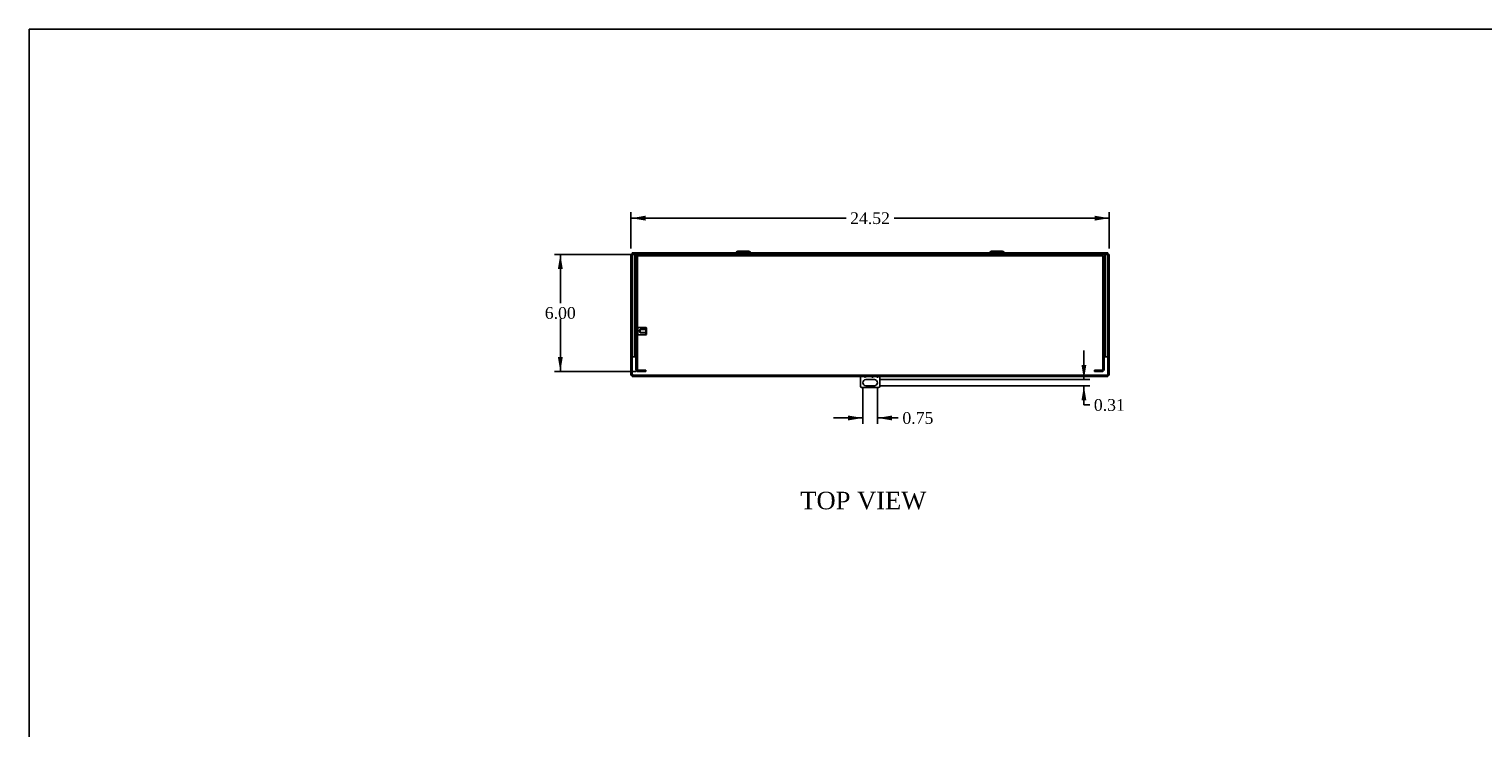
# Model space of a CAD drawing. Header units: inches. Extents: x 1 to 150, y -1 to 99.
# Tile 3 of 6: x 1 to 75, y 64 to 99. Entities that reach past the tile are written whole.
import ezdxf
from ezdxf.enums import TextEntityAlignment as Align
from ezdxf.lldxf.tags import DXFTag

# ---------------------------------------------------------------- set-up
doc = ezdxf.new("R2010")
doc.units = ezdxf.units.IN
doc.header["$MEASUREMENT"] = 0
for name, color, linetype in [('COM55240', 7, 'Continuous'), ('COM55636-28', 7, 'Continuous'), ('COM55639-28', 7, 'Continuous'), ('Default', 7, 'Continuous'), ('STD26152', 7, 'Continuous')]:
    doc.layers.add(name, color=color, linetype=linetype)
doc.styles.add('SEACAD_Times_New_Roman', font='times.ttf')
tags = doc.linetypes.add('HIDDEN2', pattern=[0.1875, 0.125, -0.0625]).pattern_tags.tags
tags[6:7] = [DXFTag(74, 4), DXFTag(75, 0), DXFTag(340, '0'), DXFTag(46, 0.0), DXFTag(50, 0.0), DXFTag(44, 0.0), DXFTag(45, 0.0)]
tags[4:5] = [DXFTag(74, 4), DXFTag(75, 0), DXFTag(340, '0'), DXFTag(46, 0.0), DXFTag(50, 0.0), DXFTag(44, 0.0), DXFTag(45, 0.0)]
doc.dimstyles.new('HAMMOND_(STH_-_120x80)', dxfattribs={"dimtxt": 0.6, "dimasz": 0.75, "dimexe": 0.3, "dimexo": 0.3, "dimgap": 0.15, "dimtad": 0, "dimtih": 1, "dimtoh": 1, "dimzin": 0, "dimdsep": 46, "dimtxsty": 'SEACAD_Times_New_Roman', "dimblk1": '_SE_FILLED', "dimblk2": '_SE_FILLED', "dimsah": 1, "dimcen": 0.3, "dimadec": 0, "dimazin": 0, "dimtfac": 0.8, "dimtofl": 0, "dimtmove": 0, "dimatfit": 3, "dimfxl": 1, "dimtolj": 1, "dimtzin": 0, "dimarcsym": 0})

# ---------------------------------------------------------------- blocks, each defined once
blk = doc.blocks.new('SE5')
at = {"layer": 'COM55240', "color": 7, "linetype": 'Continuous'}
for p, q in [((43.246, 81.196), (43.246, 81.704)), ((43.527, 81.54), (43.965, 81.54)), ((43.965, 81.227), (43.527, 81.227)), ((43.871, 81.634), (43.871, 81.704)), ((43.871, 81.646), (43.871, 81.704)), ((43.871, 81.646), (43.871, 81.634)), ((43.871, 81.634), (43.871, 81.634)), ((44.121, 81.704), (44.121, 81.634)), ((44.121, 81.704), (44.121, 81.646)), ((44.121, 81.634), (44.121, 81.646)), ((44.121, 81.634), (44.121, 81.634)), ((44.246, 81.704), (44.246, 81.196)), ((44.184, 81.134), (43.309, 81.134))]:
    blk.add_line(p, q, dxfattribs=at)
for centre, radius, start, end in [((43.527, 81.384), 0.156, 90, 270), ((43.496, 81.734), 0.0625, 207.90455, 332.09545), ((43.965, 81.384), 0.156, 270, 90), ((43.36, 81.248), 0.125, 204.29519, 245.70481), ((44.132, 81.248), 0.125, 294.29519, 335.70481)]:
    blk.add_arc(centre, radius, start, end, dxfattribs=at)
at = {"layer": 'COM55636-28', "color": 7, "linetype": 'HIDDEN2'}
for p, q in [((55.638, 87.954), (31.854, 87.954)), ((36.844, 88.026), (36.781, 87.963)), ((36.95, 88.03), (36.832, 87.912)), ((36.971, 88.039), (37.521, 88.039)), ((37.121, 88.111), (37.121, 88.039)), ((37.371, 88.039), (37.371, 88.111)), ((37.66, 87.912), (37.543, 88.03)), ((37.711, 87.963), (37.648, 88.026)), ((49.844, 88.026), (49.781, 87.963)), ((49.95, 88.03), (49.832, 87.912)), ((49.971, 88.039), (50.521, 88.039)), ((50.121, 88.111), (50.121, 88.039)), ((50.371, 88.039), (50.371, 88.111)), ((50.66, 87.912), (50.543, 88.03)), ((50.711, 87.963), (50.648, 88.026)), ((31.746, 82.062), (31.746, 87.846)), ((31.818, 82.062), (31.818, 87.846)), ((55.638, 87.882), (31.854, 87.882)), ((55.674, 87.846), (55.674, 82.062)), ((55.746, 87.846), (55.746, 82.062)), ((32.246, 82.026), (31.854, 82.026)), ((31.965, 82.026), (31.965, 81.954)), ((32.135, 81.954), (32.135, 82.026)), ((32.246, 81.954), (32.246, 82.026)), ((55.638, 82.026), (55.246, 82.026)), ((55.246, 81.954), (55.246, 82.026)), ((55.357, 82.026), (55.357, 81.954)), ((55.527, 81.954), (55.527, 82.026)), ((32.246, 81.954), (31.854, 81.954)), ((55.638, 81.954), (55.246, 81.954))]:
    blk.add_line(p, q, dxfattribs=at)
at = {"layer": 'COM55636-28', "color": 7, "linetype": 'Continuous'}
for p, q in [((36.899, 88.081), (36.844, 88.026)), ((37.521, 88.111), (36.971, 88.111)), ((37.648, 88.026), (37.594, 88.081)), ((49.899, 88.081), (49.844, 88.026)), ((50.521, 88.111), (49.971, 88.111)), ((50.648, 88.026), (50.594, 88.081))]:
    blk.add_line(p, q, dxfattribs=at)
at = {"layer": 'COM55636-28', "color": 7, "linetype": 'HIDDEN2'}
for centre, radius, start, end in [((31.854, 87.846), 0.108, 90, 180), ((36.76, 87.984), 0.03, 270, 315), ((36.971, 88.009), 0.03, 90, 135), ((37.521, 88.009), 0.03, 45, 90), ((37.732, 87.984), 0.03, 225, 270), ((49.76, 87.984), 0.03, 270, 315), ((49.971, 88.009), 0.03, 90, 135), ((50.521, 88.009), 0.03, 45, 90), ((50.732, 87.984), 0.03, 225, 270), ((55.638, 87.846), 0.108, 0, 90), ((31.854, 87.846), 0.036, 90, 180), ((36.76, 87.984), 0.102, 270, 315), ((37.732, 87.984), 0.102, 225, 270), ((49.76, 87.984), 0.102, 270, 315), ((50.732, 87.984), 0.102, 225, 270), ((55.638, 87.846), 0.036, 0, 90), ((31.854, 82.062), 0.108, 180, 270), ((31.854, 82.062), 0.036, 180, 270), ((55.638, 82.062), 0.036, 270, 0), ((55.638, 82.062), 0.108, 270, 0)]:
    blk.add_arc(centre, radius, start, end, dxfattribs=at)
at = {"layer": 'COM55636-28', "color": 7, "linetype": 'Continuous'}
for centre, start, end in [((36.971, 88.009), 90, 135), ((37.521, 88.009), 45, 90), ((49.971, 88.009), 90, 135), ((50.521, 88.009), 45, 90)]:
    blk.add_arc(centre, 0.102, start, end, dxfattribs=at)
at = {"layer": 'COM55639-28', "color": 7, "linetype": 'Continuous'}
for p, q in [((31.487, 87.954), (31.559, 87.954)), ((31.487, 81.776), (31.487, 87.954)), ((31.559, 88.026), (31.559, 87.954)), ((31.559, 88.026), (55.934, 88.026)), ((31.559, 87.954), (31.595, 87.918)), ((31.559, 87.954), (31.595, 87.918)), ((31.559, 87.954), (31.559, 87.954)), ((55.934, 87.954), (55.898, 87.918)), ((55.934, 87.954), (55.898, 87.918)), ((55.934, 87.954), (55.933, 87.954)), ((55.934, 88.026), (55.934, 87.954)), ((56.006, 87.954), (55.934, 87.954)), ((56.006, 87.954), (56.006, 81.776)), ((31.487, 81.776), (31.559, 81.776)), ((31.559, 81.776), (31.595, 81.812)), ((31.559, 81.776), (31.595, 81.812)), ((31.559, 81.704), (31.559, 81.776)), ((55.934, 81.704), (31.559, 81.704)), ((55.934, 81.776), (55.898, 81.812)), ((55.934, 81.776), (55.898, 81.812)), ((56.006, 81.776), (55.934, 81.776)), ((55.934, 81.704), (55.934, 81.776))]:
    blk.add_line(p, q, dxfattribs=at)
at = {"layer": 'COM55639-28', "color": 7, "linetype": 'HIDDEN2'}
for p, q in [((31.559, 87.954), (31.854, 87.954)), ((31.559, 81.776), (31.559, 87.954)), ((31.569, 87.954), (31.559, 87.954)), ((31.714, 87.954), (31.569, 87.954)), ((31.674, 87.954), (31.674, 82.704)), ((31.746, 87.954), (31.714, 87.954)), ((31.746, 87.954), (31.746, 87.846)), ((55.638, 87.954), (55.934, 87.954)), ((55.778, 87.954), (55.746, 87.954)), ((55.746, 87.954), (55.746, 87.846)), ((55.923, 87.954), (55.778, 87.954)), ((55.818, 87.954), (55.818, 82.704)), ((55.933, 87.954), (55.923, 87.954)), ((55.934, 87.954), (55.934, 81.776)), ((31.559, 82.704), (31.487, 82.704)), ((31.569, 82.704), (31.559, 82.704)), ((31.714, 82.704), (31.569, 82.704)), ((31.746, 82.704), (31.714, 82.704)), ((55.778, 82.704), (55.746, 82.704)), ((55.923, 82.704), (55.778, 82.704)), ((55.934, 82.704), (55.923, 82.704)), ((55.934, 82.704), (56.006, 82.704)), ((55.934, 81.776), (31.559, 81.776))]:
    blk.add_line(p, q, dxfattribs=at)
at = {"layer": 'STD26152', "color": 7, "linetype": 'HIDDEN2'}
for p, q in [((31.838, 84.214), (31.818, 84.194)), ((31.838, 84.214), (31.838, 83.839)), ((32.258, 84.214), (31.838, 84.214)), ((32.258, 83.839), (32.258, 84.214)), ((32.278, 84.194), (32.258, 84.214)), ((31.818, 83.859), (31.838, 83.839)), ((31.838, 83.839), (32.258, 83.839)), ((31.958, 84.104), (31.911, 84.026)), ((31.911, 84.026), (31.958, 83.948)), ((32.278, 84.121), (31.958, 84.121)), ((31.958, 84.121), (31.958, 84.104)), ((31.958, 83.948), (31.958, 84.104)), ((32.278, 84.104), (31.958, 84.104)), ((31.958, 83.948), (32.278, 83.948)), ((31.958, 83.931), (31.958, 83.948)), ((32.278, 83.931), (31.958, 83.931)), ((32.258, 83.839), (32.278, 83.859)), ((32.278, 84.194), (32.278, 83.859))]:
    blk.add_line(p, q, dxfattribs=at)
blk = doc.blocks.new('DMBLK72')
at = {"layer": 'Default', "linetype": 'Continuous', "transparency": 16777216}
for points in [[(27.745, 87.204), (27.995, 87.204), (27.87, 87.954)], [(27.745, 82.704), (27.87, 81.954), (27.995, 82.704)]]:
    blk.add_hatch(color=7, dxfattribs=at).paths.add_polyline_path(points)
at = {"layer": 'Default', "color": 7, "linetype": 'Continuous', "transparency": 16777216}
for p, q in [((31.554, 87.954), (27.57, 87.954)), ((27.87, 87.954), (27.87, 85.464)), ((27.87, 84.654), (27.87, 81.954)), ((31.75, 81.954), (27.57, 81.954))]:
    blk.add_line(p, q, dxfattribs=at)
at = {"layer": 'Default', "color": 7, "linetype": 'Continuous', "transparency": 16777216, "style": 'SEACAD_Times_New_Roman'}
blk.add_text('6.00', height=0.6, dxfattribs=at).set_placement((27.074, 85.254), align=Align.TOP_LEFT)
blk = doc.blocks.new('_SE_FILLED')
at = {"color": 0}
blk.add_line((0, 0), (-1, 0), dxfattribs=at)
blk.add_solid([(0, 0), (-1, -0.1665), (-1, 0.1665), (0, 0)], dxfattribs=at)
blk = doc.blocks.new('DMBLK79')
at = {"layer": 'Default', "linetype": 'Continuous', "transparency": 16777216}
for points in [[(32.237, 89.935), (31.487, 89.81), (32.237, 89.685)], [(55.256, 89.935), (55.256, 89.685), (56.006, 89.81)]]:
    blk.add_hatch(color=7, dxfattribs=at).paths.add_polyline_path(points)
at = {"layer": 'Default', "color": 7, "linetype": 'Continuous', "transparency": 16777216}
for p, q in [((31.487, 88.254), (31.487, 90.11)), ((31.487, 89.81), (42.512, 89.81)), ((44.98, 89.81), (56.006, 89.81)), ((56.006, 88.254), (56.006, 90.11))]:
    blk.add_line(p, q, dxfattribs=at)
at = {"layer": 'Default', "color": 7, "linetype": 'Continuous', "transparency": 16777216, "style": 'SEACAD_Times_New_Roman'}
blk.add_text('24.52', height=0.6, dxfattribs=at).set_placement((42.722, 90.11), align=Align.TOP_LEFT)
blk = doc.blocks.new('DMBLK81')
at = {"layer": 'Default', "linetype": 'Continuous', "transparency": 16777216}
for points in [[(42.621, 79.451), (43.371, 79.576), (42.621, 79.701)], [(44.871, 79.451), (44.871, 79.701), (44.121, 79.576)]]:
    blk.add_hatch(color=7, dxfattribs=at).paths.add_polyline_path(points)
at = {"layer": 'Default', "color": 7, "linetype": 'Continuous', "transparency": 16777216}
for p, q in [((43.371, 81.084), (43.371, 79.276)), ((44.121, 81.084), (44.121, 79.276)), ((43.371, 79.576), (41.871, 79.576)), ((44.892, 79.576), (44.121, 79.576)), ((44.892, 79.576), (45.192, 79.576))]:
    blk.add_line(p, q, dxfattribs=at)
at = {"layer": 'Default', "color": 7, "linetype": 'Continuous', "transparency": 16777216, "style": 'SEACAD_Times_New_Roman'}
blk.add_text('0.75', height=0.6, dxfattribs=at).set_placement((45.402, 79.876), align=Align.TOP_LEFT)
blk = doc.blocks.new('DMBLK82')
at = {"layer": 'Default', "linetype": 'Continuous', "transparency": 16777216}
for points in [[(54.829, 82.29), (54.579, 82.29), (54.704, 81.54)], [(54.829, 80.477), (54.704, 81.227), (54.579, 80.477)]]:
    blk.add_hatch(color=7, dxfattribs=at).paths.add_polyline_path(points)
at = {"layer": 'Default', "color": 7, "linetype": 'Continuous', "transparency": 16777216}
for p, q in [((54.704, 81.54), (54.704, 83.04)), ((44.265, 81.54), (55.004, 81.54)), ((44.265, 81.227), (55.004, 81.227)), ((54.704, 80.242), (54.704, 81.227)), ((54.704, 80.242), (55.004, 80.242))]:
    blk.add_line(p, q, dxfattribs=at)
at = {"layer": 'Default', "color": 7, "linetype": 'Continuous', "transparency": 16777216, "style": 'SEACAD_Times_New_Roman'}
blk.add_text('0.31', height=0.6, dxfattribs=at).set_placement((55.214, 80.542), align=Align.TOP_LEFT)
blk = doc.blocks.new('BORDER')
at = {"layer": 'Default', "color": 7, "linetype": 'Continuous'}
for p, q in [((0, 27.86), (-41.86, 27.86)), ((-41.86, 27.86), (-41.86, 0))]:
    blk.add_line(p, q, dxfattribs=at)

msp = doc.modelspace()

# ---------------------------------------------------------------- block references
at = {"layer": 'Default', "color": 7, "xscale": 3.56, "yscale": 3.56, "zscale": 3.56}
msp.add_blockref('BORDER', (149.664, 0.311), dxfattribs=at)
at = {"layer": 'Default'}
msp.add_blockref('SE5', (0, 0), dxfattribs=at)

# ---------------------------------------------------------------- texts
at = {"layer": 'Default', "color": 7, "linetype": 'Continuous', "style": 'SEACAD_Times_New_Roman'}
msp.add_text('TOP VIEW', height=0.9, dxfattribs=at).set_placement((40.169, 75.799), align=Align.TOP_LEFT)

# ---------------------------------------------------------------- dimensions: what is measured, and where the dimension line sits
at = {"layer": 'Default', "color": 7, "linetype": 'Continuous'}
for base, p1, p2, angle, picture, middle, dimtype in [((31.487, 89.81), (31.487, 87.954), (56.006, 87.954), 0, 'DMBLK79', (43.746, 89.81), 161), ((27.87, 81.954), (31.854, 87.954), (32.05, 81.954), 90, 'DMBLK72', (27.87, 84.954), 160)]:
    dim = msp.add_linear_dim(base=base, p1=p1, p2=p2, angle=angle, text='\\A1;<>', dimstyle='HAMMOND_(STH_-_120x80)', dxfattribs=at)
    dim.commit()
    dim.dimension.update_dxf_attribs({"geometry": picture, "text_midpoint": middle, "dimtype": dimtype})
dim = msp.add_linear_dim(base=(54.704, 81.227), p1=(43.965, 81.227), p2=(43.965, 81.54), angle=90, text='\\A1;<>', dimstyle='HAMMOND_(STH_-_120x80)', override={"dimtmove": 1}, dxfattribs=at)
dim.commit()
dim.dimension.update_dxf_attribs({"geometry": 'DMBLK82', "text_midpoint": (55.004, 80.242), "dimtype": 161})
dim = msp.add_linear_dim(base=(43.371, 79.576), p1=(44.121, 81.384), p2=(43.371, 81.384), text='\\A1;<>', dimstyle='HAMMOND_(STH_-_120x80)', override={"dimtmove": 1}, dxfattribs=at)
dim.commit()
dim.dimension.update_dxf_attribs({"geometry": 'DMBLK81', "text_midpoint": (45.192, 79.576), "dimtype": 160})

doc.saveas('drawing.dxf')
